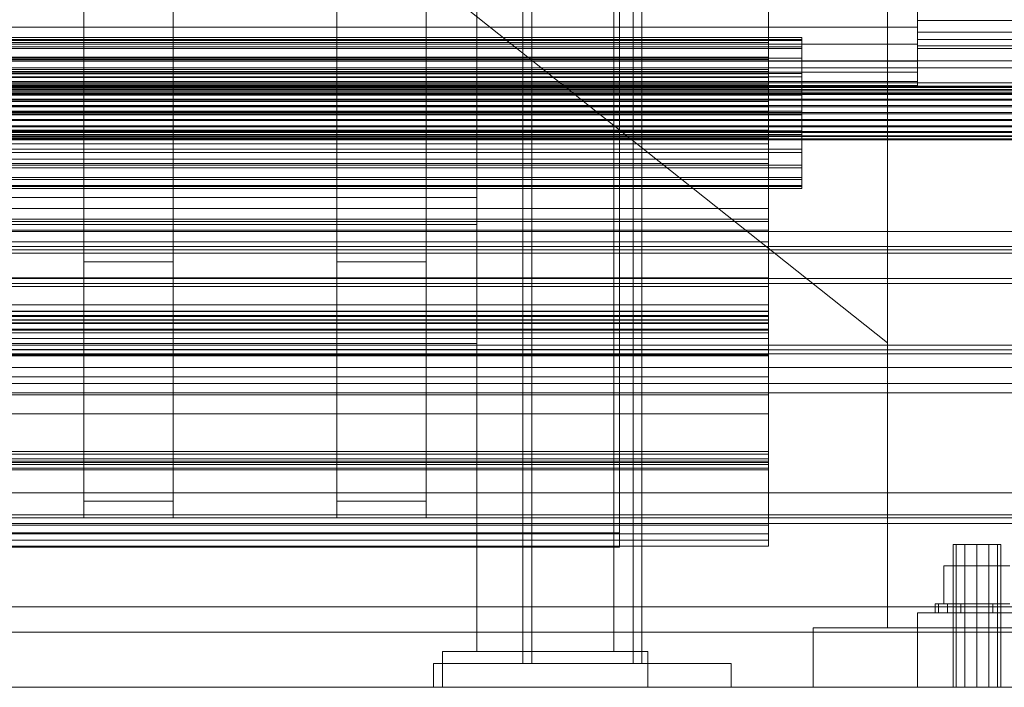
# Model space of a CAD drawing. Header units: millimetres. Extents: x -2233 to 65662, y -50530 to 6847.
# Tile 33 of 256: x 48 to 379, y -36000 to -35776. Entities that reach past the tile are written whole.
import ezdxf

# ---------------------------------------------------------------- set-up
doc = ezdxf.new("R2010")
doc.units = ezdxf.units.MM
for name, color, linetype, lineweight in [('COTAS_O', 1, 'Continuous', 0), ('frontal_briquetadora', 7, 'Continuous', 0), ('frontal_C01', 7, 'Continuous', 0), ('frontal_C02', 7, 'Continuous', 0), ('frontal_C04', 7, 'Continuous', 0), ('frontal_C05', 7, 'Continuous', 0), ('frontal_mezcladora', 7, 'Continuous', 0), ('frontal_secador', 7, 'Continuous', 0)]:
    doc.layers.add(name, color=color, linetype=linetype, lineweight=lineweight)
doc.dimstyles.new('R19_100', dxfattribs={"dimtxt": 250, "dimasz": 150, "dimexe": 150, "dimexo": 80, "dimgap": 100, "dimtad": 1, "dimtih": 1, "dimtoh": 1, "dimdsep": 46, "dimcen": 0.09, "dimadec": 0, "dimazin": 0, "dimtfac": 1, "dimtdec": 4, "dimtofl": 0, "dimtmove": 0, "dimatfit": 3, "dimfxl": 1, "dimtolj": 1, "dimtzin": 0, "dimarcsym": 0})

# ---------------------------------------------------------------- blocks, each defined once
blk = doc.blocks.new('DIM_R32_45')
at = {"layer": 'COTAS_O'}
for p, q in [((-1480, -35300), (-1330, -35255)), ((490, -35300), (340, -35255)), ((-1480, -36000), (-1480, -35300)), ((-1480, -35300), (490, -35300)), ((-1480, -35300), (-1330, -35345)), ((490, -35300), (340, -35345)), ((490, -36000), (490, -35300))]:
    blk.add_line(p, q, dxfattribs=at)
blk.add_text('1970 O', height=250, dxfattribs=at).set_placement((-495, -35200))
blk = doc.blocks.new('DIM_R32_47')
at = {"layer": 'COTAS_O'}
for p, q in [((-1400, -35300), (-1250, -35255)), ((1400, -35300), (1250, -35255)), ((-1400, -36000), (-1400, -35300)), ((-1400, -35300), (1400, -35300)), ((-1400, -35300), (-1250, -35345)), ((1400, -35300), (1250, -35345)), ((1400, -36000), (1400, -35300))]:
    blk.add_line(p, q, dxfattribs=at)
blk.add_text('2800 O', height=250, dxfattribs=at).set_placement((0, -35200))

msp = doc.modelspace()

# ---------------------------------------------------------------- linework, layer by layer
at = {"layer": 'frontal_briquetadora'}
for p, q in [((340, -35980), (340, -34950)), ((-720.639, -35041.307), (340, -35884.261)), ((340, -35884.261), (340, -35756.525)), ((315, -36000), (315, -35980)), ((315, -35980), (515, -35980)), ((340, -35980), (490, -35980)), ((315, -36000), (515, -36000))]:
    msp.add_line(p, q, dxfattribs=at)
at = {"layer": 'frontal_C01'}
for p, q in [((250, -35948.128), (250, -33252.594)), ((250, -33257.389), (250, -35952.922)), ((155, -35857.011), (155, -35430.756)), ((185, -35430.756), (185, -35857.011)), ((155, -35436.401), (155, -35862.656)), ((185, -35862.656), (185, -35436.401)), ((70, -35857.011), (70, -35457.626)), ((100, -35457.626), (100, -35857.011)), ((70, -35463.271), (70, -35862.656)), ((100, -35862.656), (100, -35463.271)), ((155, -35937.454), (155, -35521.458)), ((185, -35521.458), (185, -35937.454)), ((155, -35527.103), (155, -35943.099)), ((185, -35943.099), (185, -35527.103)), ((70, -35937.454), (70, -35537.601)), ((100, -35537.601), (100, -35937.454)), ((70, -35543.247), (70, -35943.099)), ((100, -35943.099), (100, -35543.247)), ((300, -35757.079), (300, -35788.228)), ((300, -35793.87), (300, -35762.921)), ((350, -35764.041), (350, -35778.193)), ((350, -35767.197), (350, -35776.011)), ((350, -35783.86), (350, -35770.726)), ((350, -35779.847), (350, -35772.209)), ((350, -35776.011), (350, -35782.387)), ((500, -35776.011), (350, -35776.011)), ((350, -35778.193), (-350, -35778.193)), ((350, -35778.193), (350, -35789.575)), ((350, -35784.463), (350, -35779.847)), ((500, -35779.847), (350, -35779.847)), ((350, -35783.86), (-350, -35783.86)), ((-311.15, -35781.66), (311.15, -35781.66)), ((-311.15, -35782.365), (311.15, -35782.365)), ((-311.15, -35782.685), (311.15, -35782.685)), ((300, -35783.368), (-300, -35783.368)), ((300, -35795.13), (300, -35783.368)), ((300, -35793.087), (300, -35783.368)), ((311.15, -35782.365), (311.15, -35781.66)), ((311.15, -35781.66), (311.15, -35782.685)), ((311.15, -35784.753), (311.15, -35782.365)), ((311.15, -35782.685), (311.15, -35785.371)), ((350, -35782.387), (350, -35785.355)), ((500, -35782.387), (350, -35782.387)), ((350, -35793.362), (350, -35783.86)), ((-311.15, -35784.753), (311.15, -35784.753)), ((-311.15, -35785.371), (311.15, -35785.371)), ((311.15, -35788.66), (311.15, -35784.753)), ((311.15, -35785.371), (311.15, -35789.534)), ((350, -35785.355), (350, -35784.463)), ((500, -35784.463), (350, -35784.463)), ((500, -35785.355), (350, -35785.355)), ((350, -35789.575), (-350, -35789.575)), ((-311.15, -35788.66), (311.15, -35788.66)), ((-311.15, -35789.534), (311.15, -35789.534)), ((300, -35788.228), (-300, -35788.228)), ((-300, -35789.074), (300, -35789.074)), ((300, -35788.228), (300, -35817.453)), ((300, -35789.074), (300, -35803.186)), ((300, -35789.074), (300, -35798.667)), ((311.15, -35793.821), (311.15, -35788.66)), ((311.15, -35789.534), (311.15, -35794.892)), ((350, -35789.575), (350, -35796.455)), ((430, -35791.862), (-430, -35791.862)), ((350, -35793.362), (-350, -35793.362)), ((-311.15, -35793.821), (311.15, -35793.821)), ((300, -35792.371), (-300, -35792.371)), ((-300, -35793.087), (300, -35793.087)), ((300, -35793.87), (-300, -35793.87)), ((300, -35797.359), (300, -35792.371)), ((300, -35792.371), (300, -35807.524)), ((300, -35793.087), (300, -35804.849)), ((300, -35822.512), (300, -35793.87)), ((311.15, -35799.883), (311.15, -35793.821)), ((350, -35797.784), (350, -35793.362)), ((430, -35796.862), (-430, -35796.862)), ((350, -35796.455), (-350, -35796.455)), ((-311.15, -35794.892), (311.15, -35794.892)), ((-300, -35795.13), (300, -35795.13)), ((-300, -35797.359), (300, -35797.359)), ((300, -35795.13), (300, -35804.849)), ((300, -35814.848), (300, -35797.359)), ((311.15, -35794.892), (311.15, -35801.077)), ((350, -35796.455), (350, -35797.784)), ((-440, -35798.055), (440, -35798.055)), ((-440, -35798.305), (440, -35798.305)), ((-440, -35798.418), (440, -35798.418)), ((-440, -35799.151), (440, -35799.151)), ((-440, -35799.37), (440, -35799.37)), ((-440, -35800.535), (440, -35800.535)), ((-440, -35800.845), (440, -35800.845)), ((350, -35797.784), (-350, -35797.784)), ((311.15, -35799.883), (-311.15, -35799.883)), ((300, -35798.667), (-300, -35798.667)), ((-300, -35800.454), (300, -35800.454)), ((300, -35812.78), (300, -35798.667)), ((300, -35800.454), (300, -35806.689)), ((300, -35815.411), (300, -35800.454)), ((311.15, -35806.434), (311.15, -35799.883)), ((-440, -35802.364), (440, -35802.364)), ((-440, -35802.743), (440, -35802.743)), ((-311.15, -35801.077), (311.15, -35801.077)), ((300, -35803.186), (-300, -35803.186)), ((300, -35812.78), (300, -35803.186)), ((311.15, -35801.077), (311.15, -35807.671)), ((440, -35804.512), (-440, -35804.512)), ((-440, -35804.935), (440, -35804.935)), ((-440, -35806.833), (440, -35806.833)), ((-440, -35807.271), (440, -35807.271)), ((-311.15, -35806.434), (311.15, -35806.434)), ((300, -35804.849), (-300, -35804.849)), ((300, -35806.689), (-300, -35806.689)), ((-300, -35807.524), (300, -35807.524)), ((300, -35806.689), (300, -35823.951)), ((300, -35807.524), (300, -35814.848)), ((311.15, -35813.027), (311.15, -35806.434)), ((-440, -35809.169), (440, -35809.169)), ((-440, -35809.593), (440, -35809.593)), ((-311.15, -35807.671), (311.15, -35807.671)), ((311.15, -35807.671), (311.15, -35814.222)), ((-440, -35811.361), (440, -35811.361)), ((-440, -35811.741), (440, -35811.741)), ((-440, -35813.26), (440, -35813.26)), ((-440, -35813.569), (440, -35813.569)), ((-311.15, -35813.027), (311.15, -35813.027)), ((-300, -35812.78), (300, -35812.78)), ((311.15, -35819.213), (311.15, -35813.027)), ((-440, -35814.735), (440, -35814.735)), ((-440, -35814.954), (440, -35814.954)), ((-440, -35815.686), (440, -35815.686)), ((-440, -35815.8), (440, -35815.8)), ((-440, -35816.05), (440, -35816.05)), ((-311.15, -35814.222), (311.15, -35814.222)), ((300, -35814.848), (-300, -35814.848)), ((300, -35815.411), (-300, -35815.411)), ((300, -35817.453), (-300, -35817.453)), ((300, -35823.951), (300, -35815.411)), ((300, -35817.453), (300, -35842.762)), ((311.15, -35814.222), (311.15, -35820.284)), ((-311.15, -35819.213), (311.15, -35819.213)), ((-311.15, -35820.284), (311.15, -35820.284)), ((311.15, -35824.57), (311.15, -35819.213)), ((311.15, -35820.284), (311.15, -35825.445)), ((300, -35822.512), (-300, -35822.512)), ((-300, -35823.951), (300, -35823.951)), ((300, -35846.893), (300, -35822.512)), ((-311.15, -35824.57), (311.15, -35824.57)), ((-311.15, -35825.445), (311.15, -35825.445)), ((311.15, -35828.734), (311.15, -35824.57)), ((311.15, -35825.445), (311.15, -35829.352)), ((-311.15, -35828.734), (311.15, -35828.734)), ((-311.15, -35829.352), (311.15, -35829.352)), ((311.15, -35831.42), (311.15, -35828.734)), ((311.15, -35829.352), (311.15, -35831.74)), ((-311.15, -35831.42), (311.15, -35831.42)), ((-311.15, -35831.74), (311.15, -35831.74)), ((-311.15, -35832.445), (311.15, -35832.445)), ((311.15, -35832.445), (311.15, -35831.42)), ((311.15, -35831.74), (311.15, -35832.445)), ((300, -35839.142), (-300, -35839.142)), ((300, -35873.626), (300, -35839.142)), ((300, -35846.383), (300, -35839.142)), ((300, -35842.762), (-300, -35842.762)), ((-300, -35843.445), (300, -35843.445)), ((300, -35842.762), (300, -35862.432)), ((300, -35843.445), (300, -35879.65)), ((300, -35843.445), (300, -35850.341)), ((430, -35846.862), (-430, -35846.862)), ((-300, -35846.383), (300, -35846.383)), ((300, -35846.893), (-300, -35846.893)), ((300, -35846.383), (300, -35880.867)), ((300, -35865.353), (300, -35846.893)), ((300, -35850.341), (-300, -35850.341)), ((300, -35886.547), (300, -35850.341)), ((-450, -35853.005), (450, -35853.005)), ((430, -35851.862), (-430, -35851.862)), ((-450, -35854.189), (450, -35854.189)), ((100, -35857.011), (70, -35857.011)), ((70, -35857.011), (70, -35862.656)), ((100, -35862.656), (100, -35857.011)), ((185, -35857.011), (155, -35857.011)), ((155, -35857.011), (155, -35862.656)), ((185, -35862.656), (185, -35857.011)), ((450, -35862.656), (-450, -35862.656)), ((300, -35862.432), (-300, -35862.432)), ((70, -35862.656), (100, -35862.656)), ((155, -35862.656), (185, -35862.656)), ((300, -35862.432), (300, -35875.121)), ((450, -35864.295), (-450, -35864.295)), ((300, -35865.353), (-300, -35865.353)), ((300, -35876.633), (300, -35865.353)), ((300, -35871.478), (-300, -35871.478)), ((-300, -35873.626), (300, -35873.626)), ((300, -35873.71), (-300, -35873.71)), ((300, -35888.659), (300, -35871.478)), ((300, -35871.478), (300, -35882.768)), ((300, -35873.626), (300, -35880.867)), ((300, -35921.676), (300, -35873.71)), ((300, -35876.532), (300, -35873.71)), ((300, -35875.121), (-300, -35875.121)), ((-300, -35875.457), (300, -35875.457)), ((-300, -35876.532), (300, -35876.532)), ((300, -35876.633), (-300, -35876.633)), ((300, -35875.121), (300, -35879.964)), ((300, -35875.457), (300, -35924.054)), ((300, -35875.457), (300, -35877.809)), ((300, -35876.532), (300, -35924.499)), ((300, -35879.964), (300, -35876.633)), ((-300, -35877.593), (300, -35877.593)), ((300, -35877.809), (-300, -35877.809)), ((300, -35879.65), (-300, -35879.65)), ((300, -35879.964), (-300, -35879.964)), ((300, -35877.593), (300, -35895.716)), ((300, -35888.345), (300, -35877.593)), ((300, -35926.406), (300, -35877.809)), ((300, -35886.547), (300, -35879.65)), ((300, -35880.867), (-300, -35880.867)), ((-300, -35882.768), (300, -35882.768)), ((300, -35882.768), (300, -35901.689)), ((450, -35886.582), (-450, -35886.582)), ((-300, -35886.547), (300, -35886.547)), ((300, -35888.345), (-300, -35888.345)), ((-300, -35888.659), (300, -35888.659)), ((300, -35908.126), (300, -35888.345)), ((300, -35901.689), (300, -35888.659)), ((450, -35892.562), (-450, -35892.562)), ((300, -35895.716), (-300, -35895.716)), ((300, -35895.716), (300, -35908.126)), ((-450, -35897.872), (450, -35897.872)), ((-450, -35901.03), (450, -35901.03)), ((300, -35901.689), (-300, -35901.689)), ((-300, -35908.126), (300, -35908.126)), ((300, -35920.716), (-300, -35920.716)), ((-300, -35921.676), (300, -35921.676)), ((-300, -35923.222), (300, -35923.222)), ((300, -35945.485), (300, -35920.716)), ((300, -35920.716), (300, -35925.116)), ((300, -35921.676), (300, -35924.499)), ((300, -35923.222), (300, -35948.378)), ((300, -35926.89), (300, -35923.222)), ((300, -35924.054), (-300, -35924.054)), ((300, -35924.499), (-300, -35924.499)), ((-300, -35925.116), (300, -35925.116)), ((-300, -35926.406), (300, -35926.406)), ((300, -35926.406), (300, -35924.054)), ((300, -35925.116), (300, -35950.564)), ((300, -35926.89), (-300, -35926.89)), ((300, -35952.61), (300, -35926.89)), ((-450, -35934.631), (450, -35934.631)), ((100, -35937.454), (70, -35937.454)), ((70, -35937.454), (70, -35943.099)), ((100, -35943.099), (100, -35937.454)), ((185, -35937.454), (155, -35937.454)), ((155, -35937.454), (155, -35943.099)), ((185, -35943.099), (185, -35937.454)), ((450, -35943.099), (-450, -35943.099)), ((70, -35943.099), (100, -35943.099)), ((155, -35943.099), (185, -35943.099)), ((-300, -35945.485), (300, -35945.485)), ((300, -35950.564), (300, -35945.485)), ((300, -35948.378), (-300, -35948.378)), ((-250, -35948.128), (250, -35948.128)), ((250, -35948.128), (250, -35952.922)), ((300, -35948.378), (300, -35952.61)), ((300, -35950.564), (-300, -35950.564)), ((-300, -35952.61), (300, -35952.61)), ((250, -35952.922), (-250, -35952.922)), ((363.072, -35952), (362, -35952)), ((362, -36000), (362, -35952)), ((366, -35952), (363.072, -35952)), ((363.072, -36000), (363.072, -35952)), ((370, -35952), (366, -35952)), ((366, -36000), (366, -35952)), ((370, -35952), (374, -35952)), ((370, -35952), (370, -36000)), ((374, -35952), (376.928, -35952)), ((374, -36000), (374, -35952)), ((376.928, -35952), (378, -35952)), ((376.928, -36000), (376.928, -35952)), ((378, -36000), (378, -35952)), ((370, -35959.2), (358.915, -35959.2)), ((358.915, -35972), (358.915, -35959.2)), ((370, -35959.2), (381.085, -35959.2)), ((370, -35959.2), (370, -35972)), ((357.066, -35972), (356, -35972)), ((356, -35975), (356, -35972)), ((360.101, -35972), (357.066, -35972)), ((357.066, -35975), (357.066, -35972)), ((358.915, -35972), (370, -35972)), ((364.642, -35972), (360.101, -35972)), ((360.101, -35975), (360.101, -35972)), ((370, -35972), (364.642, -35972)), ((364.642, -35975), (364.642, -35972)), ((370, -35972), (375.358, -35972)), ((370, -35972), (370, -35975)), ((370, -35972), (381.085, -35972)), ((375.358, -35972), (379.899, -35972)), ((375.358, -35975), (375.358, -35972)), ((450, -35973.005), (-450, -35973.005)), ((350, -35975), (510, -35975)), ((350, -36000), (350, -35975)), ((357.066, -35975), (356, -35975)), ((360.101, -35975), (357.066, -35975)), ((364.642, -35975), (360.101, -35975)), ((364.642, -35975), (370, -35975)), ((370, -35975), (375.358, -35975)), ((375.358, -35975), (379.899, -35975)), ((-450, -35981.472), (450, -35981.472)), ((350, -36000), (510, -36000)), ((363.072, -36000), (362, -36000)), ((366, -36000), (363.072, -36000)), ((366, -36000), (370, -36000)), ((370, -36000), (374, -36000)), ((374, -36000), (376.928, -36000)), ((376.928, -36000), (378, -36000))]:
    msp.add_line(p, q, dxfattribs=at)
at = {"layer": 'frontal_C02'}
for p, q in [((363.072, -35952), (362, -35952)), ((362, -36000), (362, -35952)), ((366, -35952), (363.072, -35952)), ((363.072, -36000), (363.072, -35952)), ((370, -35952), (366, -35952)), ((366, -36000), (366, -35952)), ((370, -35952), (374, -35952)), ((370, -35952), (370, -36000)), ((374, -35952), (376.928, -35952)), ((374, -36000), (374, -35952)), ((376.928, -35952), (378, -35952)), ((376.928, -36000), (376.928, -35952)), ((378, -36000), (378, -35952)), ((370, -35959.2), (358.915, -35959.2)), ((358.915, -35972), (358.915, -35959.2)), ((370, -35959.2), (381.085, -35959.2)), ((370, -35959.2), (370, -35972)), ((357.066, -35972), (356, -35972)), ((356, -35975), (356, -35972)), ((360.101, -35972), (357.066, -35972)), ((357.066, -35975), (357.066, -35972)), ((358.915, -35972), (370, -35972)), ((364.642, -35972), (360.101, -35972)), ((360.101, -35975), (360.101, -35972)), ((370, -35972), (364.642, -35972)), ((364.642, -35975), (364.642, -35972)), ((370, -35972), (375.358, -35972)), ((370, -35972), (370, -35975)), ((370, -35972), (381.085, -35972)), ((375.358, -35972), (379.899, -35972)), ((375.358, -35975), (375.358, -35972)), ((350, -35975), (510, -35975)), ((350, -36000), (350, -35975)), ((357.066, -35975), (356, -35975)), ((360.101, -35975), (357.066, -35975)), ((364.642, -35975), (360.101, -35975)), ((364.642, -35975), (370, -35975)), ((370, -35975), (375.358, -35975)), ((375.358, -35975), (379.899, -35975)), ((350, -36000), (510, -36000)), ((363.072, -36000), (362, -36000)), ((366, -36000), (363.072, -36000)), ((366, -36000), (370, -36000)), ((370, -36000), (374, -36000)), ((374, -36000), (376.928, -36000)), ((376.928, -36000), (378, -36000))]:
    msp.add_line(p, q, dxfattribs=at)
at = {"layer": 'frontal_C04'}
for p, q in [((202, -35988), (202, -34670.697)), ((248, -35988), (248, -34670.697)), ((202, -35988), (202, -34968.218)), ((248, -35988), (248, -34968.218)), ((202, -35988), (202, -35703.296)), ((248, -35988), (248, -35703.296)), ((202, -35988), (202, -35725)), ((248, -35988), (248, -35725)), ((-202, -35835.384), (202, -35835.384)), ((202, -35875.384), (202, -35835.384)), ((-202, -35844.5), (202, -35844.5)), ((202, -35884.5), (202, -35844.5)), ((-202, -35875.384), (202, -35875.384)), ((-202, -35884.5), (202, -35884.5)), ((190.5, -35988), (259.5, -35988)), ((190.5, -36000), (190.5, -35988)), ((202, -35988), (248, -35988)), ((259.5, -36000), (259.5, -35988)), ((190.5, -36000), (259.5, -36000))]:
    msp.add_line(p, q, dxfattribs=at)
at = {"layer": 'frontal_C05'}
for p, q in [((217.5, -35992), (217.5, -34800)), ((220.5, -34800), (220.5, -35992)), ((254.5, -34800), (254.5, -35992)), ((257.5, -35992), (257.5, -34800)), ((187.5, -36000), (187.5, -35992)), ((187.5, -35992), (287.5, -35992)), ((196.018, -35992), (196.002, -35992)), ((196.05, -35992), (196.018, -35992)), ((196.099, -35992), (196.05, -35992)), ((196.163, -35992), (196.099, -35992)), ((196.243, -35992), (196.163, -35992)), ((196.338, -35992), (196.243, -35992)), ((196.449, -35992), (196.338, -35992)), ((196.575, -35992), (196.449, -35992)), ((196.716, -35992), (196.575, -35992)), ((196.871, -35992), (196.716, -35992)), ((197.04, -35992), (196.871, -35992)), ((197.222, -35992), (197.04, -35992)), ((197.418, -35992), (197.222, -35992)), ((197.626, -35992), (197.418, -35992)), ((197.847, -35992), (197.626, -35992)), ((198.079, -35992), (197.847, -35992)), ((198.322, -35992), (198.079, -35992)), ((198.575, -35992), (198.322, -35992)), ((198.838, -35992), (198.575, -35992)), ((199.111, -35992), (198.838, -35992)), ((199.391, -35992), (199.111, -35992)), ((199.68, -35992), (199.391, -35992)), ((199.975, -35992), (199.68, -35992)), ((200.277, -35992), (199.975, -35992)), ((200.584, -35992), (200.277, -35992)), ((200.896, -35992), (200.584, -35992)), ((201.212, -35992), (200.896, -35992)), ((201.531, -35992), (201.212, -35992)), ((201.853, -35992), (201.531, -35992)), ((202.176, -35992), (201.853, -35992)), ((202.5, -35992), (202.176, -35992)), ((202.824, -35992), (202.5, -35992)), ((203.147, -35992), (202.824, -35992)), ((203.469, -35992), (203.147, -35992)), ((203.788, -35992), (203.469, -35992)), ((204.104, -35992), (203.788, -35992)), ((204.416, -35992), (204.104, -35992)), ((204.723, -35992), (204.416, -35992)), ((205.025, -35992), (204.723, -35992)), ((205.32, -35992), (205.025, -35992)), ((205.609, -35992), (205.32, -35992)), ((205.889, -35992), (205.609, -35992)), ((206.162, -35992), (205.889, -35992)), ((206.425, -35992), (206.162, -35992)), ((206.678, -35992), (206.425, -35992)), ((206.921, -35992), (206.678, -35992)), ((207.153, -35992), (206.921, -35992)), ((207.374, -35992), (207.153, -35992)), ((207.582, -35992), (207.374, -35992)), ((207.778, -35992), (207.582, -35992)), ((207.96, -35992), (207.778, -35992)), ((208.129, -35992), (207.96, -35992)), ((208.284, -35992), (208.129, -35992)), ((208.425, -35992), (208.284, -35992)), ((208.551, -35992), (208.425, -35992)), ((208.551, -35992), (208.662, -35992)), ((208.662, -35992), (208.757, -35992)), ((208.757, -35992), (208.837, -35992)), ((208.837, -35992), (208.901, -35992)), ((208.901, -35992), (208.95, -35992)), ((208.95, -35992), (208.982, -35992)), ((208.982, -35992), (208.998, -35992)), ((217.5, -35992), (257.5, -35992)), ((220.5, -35992), (254.5, -35992)), ((266.018, -35992), (266.002, -35992)), ((266.05, -35992), (266.018, -35992)), ((266.099, -35992), (266.05, -35992)), ((266.163, -35992), (266.099, -35992)), ((266.243, -35992), (266.163, -35992)), ((266.338, -35992), (266.243, -35992)), ((266.449, -35992), (266.338, -35992)), ((266.575, -35992), (266.449, -35992)), ((266.716, -35992), (266.575, -35992)), ((266.871, -35992), (266.716, -35992)), ((267.04, -35992), (266.871, -35992)), ((267.222, -35992), (267.04, -35992)), ((267.418, -35992), (267.222, -35992)), ((267.626, -35992), (267.418, -35992)), ((267.847, -35992), (267.626, -35992)), ((268.079, -35992), (267.847, -35992)), ((268.322, -35992), (268.079, -35992)), ((268.575, -35992), (268.322, -35992)), ((268.838, -35992), (268.575, -35992)), ((269.111, -35992), (268.838, -35992)), ((269.391, -35992), (269.111, -35992)), ((269.68, -35992), (269.391, -35992)), ((269.975, -35992), (269.68, -35992)), ((270.277, -35992), (269.975, -35992)), ((270.584, -35992), (270.277, -35992)), ((270.896, -35992), (270.584, -35992)), ((271.212, -35992), (270.896, -35992)), ((271.531, -35992), (271.212, -35992)), ((271.853, -35992), (271.531, -35992)), ((272.176, -35992), (271.853, -35992)), ((272.5, -35992), (272.176, -35992)), ((272.824, -35992), (272.5, -35992)), ((273.147, -35992), (272.824, -35992)), ((273.469, -35992), (273.147, -35992)), ((273.788, -35992), (273.469, -35992)), ((274.104, -35992), (273.788, -35992)), ((274.416, -35992), (274.104, -35992)), ((274.723, -35992), (274.416, -35992)), ((275.025, -35992), (274.723, -35992)), ((275.32, -35992), (275.025, -35992)), ((275.609, -35992), (275.32, -35992)), ((275.889, -35992), (275.609, -35992)), ((276.162, -35992), (275.889, -35992)), ((276.425, -35992), (276.162, -35992)), ((276.678, -35992), (276.425, -35992)), ((276.921, -35992), (276.678, -35992)), ((277.153, -35992), (276.921, -35992)), ((277.374, -35992), (277.153, -35992)), ((277.582, -35992), (277.374, -35992)), ((277.778, -35992), (277.582, -35992)), ((277.778, -35992), (277.96, -35992)), ((277.96, -35992), (278.129, -35992)), ((278.129, -35992), (278.284, -35992)), ((278.284, -35992), (278.425, -35992)), ((278.425, -35992), (278.551, -35992)), ((278.551, -35992), (278.662, -35992)), ((278.662, -35992), (278.757, -35992)), ((278.757, -35992), (278.837, -35992)), ((278.837, -35992), (278.901, -35992)), ((278.901, -35992), (278.95, -35992)), ((278.95, -35992), (278.982, -35992)), ((278.982, -35992), (278.998, -35992)), ((287.5, -36000), (287.5, -35992)), ((187.5, -36000), (287.5, -36000)), ((196.018, -36000), (196.002, -36000)), ((196.05, -36000), (196.018, -36000)), ((196.099, -36000), (196.05, -36000)), ((196.163, -36000), (196.099, -36000)), ((196.243, -36000), (196.163, -36000)), ((196.338, -36000), (196.243, -36000)), ((196.449, -36000), (196.338, -36000)), ((196.575, -36000), (196.449, -36000)), ((196.716, -36000), (196.575, -36000)), ((196.871, -36000), (196.716, -36000)), ((197.04, -36000), (196.871, -36000)), ((197.222, -36000), (197.04, -36000)), ((197.418, -36000), (197.222, -36000)), ((197.626, -36000), (197.418, -36000)), ((197.847, -36000), (197.626, -36000)), ((198.079, -36000), (197.847, -36000)), ((198.322, -36000), (198.079, -36000)), ((198.575, -36000), (198.322, -36000)), ((198.838, -36000), (198.575, -36000)), ((199.111, -36000), (198.838, -36000)), ((199.391, -36000), (199.111, -36000)), ((199.68, -36000), (199.391, -36000)), ((199.975, -36000), (199.68, -36000)), ((200.277, -36000), (199.975, -36000)), ((200.584, -36000), (200.277, -36000)), ((200.896, -36000), (200.584, -36000)), ((201.212, -36000), (200.896, -36000)), ((201.531, -36000), (201.212, -36000)), ((201.853, -36000), (201.531, -36000)), ((202.176, -36000), (201.853, -36000)), ((202.5, -36000), (202.176, -36000)), ((202.824, -36000), (202.5, -36000)), ((203.147, -36000), (202.824, -36000)), ((203.469, -36000), (203.147, -36000)), ((203.788, -36000), (203.469, -36000)), ((204.104, -36000), (203.788, -36000)), ((204.416, -36000), (204.104, -36000)), ((204.723, -36000), (204.416, -36000)), ((205.025, -36000), (204.723, -36000)), ((205.32, -36000), (205.025, -36000)), ((205.609, -36000), (205.32, -36000)), ((205.889, -36000), (205.609, -36000)), ((206.162, -36000), (205.889, -36000)), ((206.425, -36000), (206.162, -36000)), ((206.678, -36000), (206.425, -36000)), ((206.921, -36000), (206.678, -36000)), ((207.153, -36000), (206.921, -36000)), ((207.374, -36000), (207.153, -36000)), ((207.582, -36000), (207.374, -36000)), ((207.778, -36000), (207.582, -36000)), ((207.96, -36000), (207.778, -36000)), ((208.129, -36000), (207.96, -36000)), ((208.284, -36000), (208.129, -36000)), ((208.425, -36000), (208.284, -36000)), ((208.551, -36000), (208.425, -36000)), ((208.551, -36000), (208.662, -36000)), ((208.662, -36000), (208.757, -36000)), ((208.757, -36000), (208.837, -36000)), ((208.837, -36000), (208.901, -36000)), ((208.901, -36000), (208.95, -36000)), ((208.95, -36000), (208.982, -36000)), ((208.982, -36000), (208.998, -36000)), ((266.018, -36000), (266.002, -36000)), ((266.05, -36000), (266.018, -36000)), ((266.099, -36000), (266.05, -36000)), ((266.163, -36000), (266.099, -36000)), ((266.243, -36000), (266.163, -36000)), ((266.338, -36000), (266.243, -36000)), ((266.449, -36000), (266.338, -36000)), ((266.575, -36000), (266.449, -36000)), ((266.716, -36000), (266.575, -36000)), ((266.871, -36000), (266.716, -36000)), ((267.04, -36000), (266.871, -36000)), ((267.222, -36000), (267.04, -36000)), ((267.418, -36000), (267.222, -36000)), ((267.626, -36000), (267.418, -36000)), ((267.847, -36000), (267.626, -36000)), ((268.079, -36000), (267.847, -36000)), ((268.322, -36000), (268.079, -36000)), ((268.575, -36000), (268.322, -36000)), ((268.838, -36000), (268.575, -36000)), ((269.111, -36000), (268.838, -36000)), ((269.391, -36000), (269.111, -36000)), ((269.68, -36000), (269.391, -36000)), ((269.975, -36000), (269.68, -36000)), ((270.277, -36000), (269.975, -36000)), ((270.584, -36000), (270.277, -36000)), ((270.896, -36000), (270.584, -36000)), ((271.212, -36000), (270.896, -36000)), ((271.531, -36000), (271.212, -36000)), ((271.853, -36000), (271.531, -36000)), ((272.176, -36000), (271.853, -36000)), ((272.5, -36000), (272.176, -36000)), ((272.824, -36000), (272.5, -36000)), ((273.147, -36000), (272.824, -36000)), ((273.469, -36000), (273.147, -36000)), ((273.788, -36000), (273.469, -36000)), ((274.104, -36000), (273.788, -36000)), ((274.416, -36000), (274.104, -36000)), ((274.723, -36000), (274.416, -36000)), ((275.025, -36000), (274.723, -36000)), ((275.32, -36000), (275.025, -36000)), ((275.609, -36000), (275.32, -36000)), ((275.889, -36000), (275.609, -36000)), ((276.162, -36000), (275.889, -36000)), ((276.425, -36000), (276.162, -36000)), ((276.678, -36000), (276.425, -36000)), ((276.921, -36000), (276.678, -36000)), ((277.153, -36000), (276.921, -36000)), ((277.374, -36000), (277.153, -36000)), ((277.582, -36000), (277.374, -36000)), ((277.778, -36000), (277.582, -36000)), ((277.778, -36000), (277.96, -36000)), ((277.96, -36000), (278.129, -36000)), ((278.129, -36000), (278.284, -36000)), ((278.284, -36000), (278.425, -36000)), ((278.425, -36000), (278.551, -36000)), ((278.551, -36000), (278.662, -36000)), ((278.662, -36000), (278.757, -36000)), ((278.757, -36000), (278.837, -36000)), ((278.837, -36000), (278.901, -36000)), ((278.901, -36000), (278.95, -36000)), ((278.95, -36000), (278.982, -36000)), ((278.982, -36000), (278.998, -36000))]:
    msp.add_line(p, q, dxfattribs=at)
at = {"layer": 'frontal_mezcladora'}
for p, q in [((-750, -35789.5), (750, -35789.5)), ((-750, -35800), (750, -35800))]:
    msp.add_line(p, q, dxfattribs=at)
at = {"layer": 'frontal_secador'}
for p, q in [((-1265, -35885), (1265, -35885)), ((-1265, -35888), (1265, -35888)), ((-1265, -35942), (1265, -35942)), ((-1265, -35945), (1265, -35945)), ((-1400, -36000), (1400, -36000))]:
    msp.add_line(p, q, dxfattribs=at)

# ---------------------------------------------------------------- dimensions: what is measured, and where the dimension line sits
at = {"layer": 'COTAS_O'}
for p1, p2, picture, middle in [((-1480, -36000), (490, -36000), 'DIM_R32_45', (-495, -35300)), ((-1400, -36000), (1400, -36000), 'DIM_R32_47', (0, -35300))]:
    dim = msp.add_aligned_dim(p1=p1, p2=p2, distance=700, text='<> O', dimstyle='R19_100', dxfattribs=at)
    dim.commit()
    dim.dimension.update_dxf_attribs({"geometry": picture, "text_midpoint": middle})

doc.saveas('drawing.dxf')
